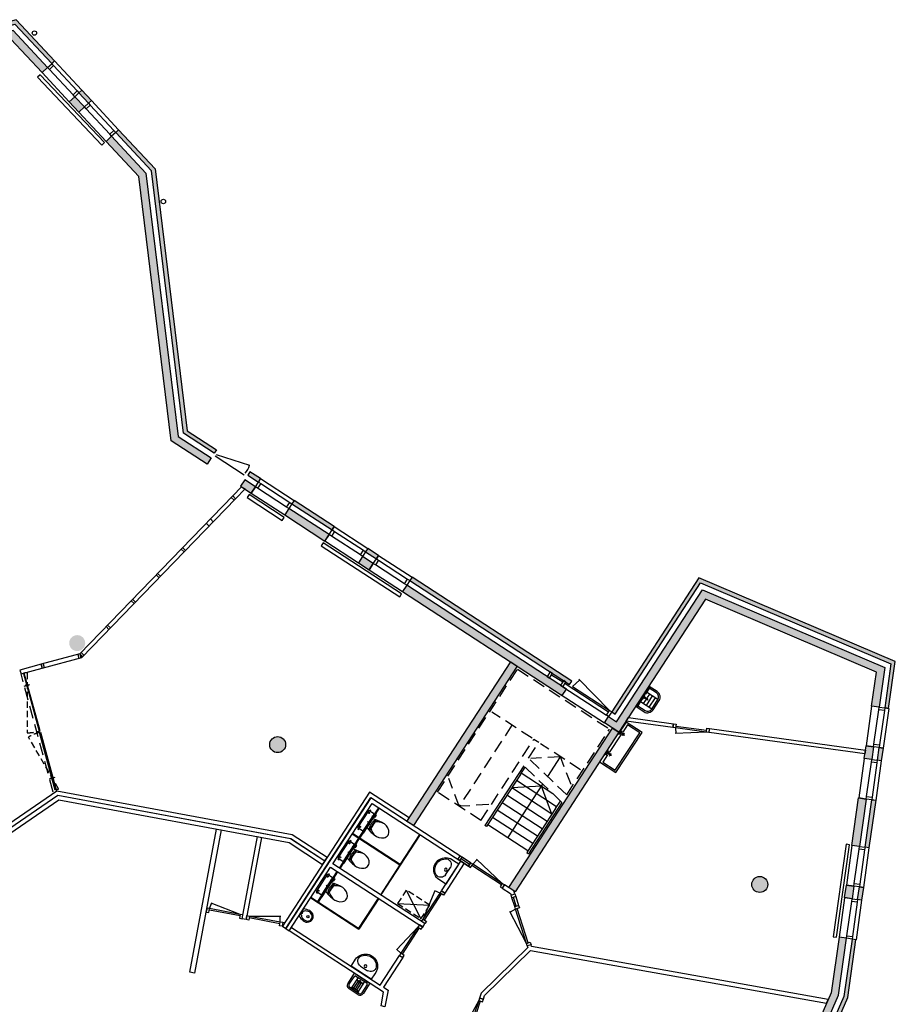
# Model space of a CAD drawing. Extents: x 30650 to 104664, y 22211 to 98910.
# Tile 16 of 16: x 81390 to 103302, y 74279 to 98910. Entities that reach past the tile are written whole.
import ezdxf

# ---------------------------------------------------------------- set-up
doc = ezdxf.new("R2010")
doc.units = 0
doc.header["$LTSCALE"] = 100
doc.linetypes.add('HIDDEN2', pattern=[4.7625, 3.175, -1.5875])
for name, color, linetype in [('AA21----_BUITENWAND', 252, 'Continuous'), ('AA28----_KONSTRUKTIE', 9, 'Continuous'), ('AL21----_BUITENWAND', 3, 'Continuous'), ('AL22----_BINNENWAND', 2, 'Continuous'), ('AL22----_KRUIPLUIKEN', 3, 'Continuous'), ('AL24----_TRAPPEN', 1, 'Continuous'), ('AL28----_KONSTRUKTIE', 3, 'Continuous'), ('AL31----_BUITENKOZIJNEN', 1, 'Continuous'), ('AL32----_BINNENKOZIJNEN', 1, 'Continuous'), ('AL35----_PLAFONDS', 8, 'HIDDEN2'), ('AL51----_RADIATOREN', 8, 'Continuous'), ('AL52----_RIOLERING', 8, 'Continuous'), ('AL74----_SANITAIR', 7, 'Continuous')]:
    doc.layers.add(name, color=color, linetype=linetype)

# ---------------------------------------------------------------- blocks, each defined once
blk = doc.blocks.new('-BAZ-K1034')
at = {"layer": 'AL32----_BINNENKOZIJNEN'}
for p, q in [((77, 100), (953, 256)), ((957, 100), (930, 254)), ((77, 100), (957, 100)), ((77, 60), (957, 60)), ((1024, 100), (1277, 100)), ((1024, 50), (1277, 50)), ((1024, 0), (1277, 0))]:
    blk.add_line(p, q, dxfattribs=at)
at = {"layer": 'AL32----_BINNENKOZIJNEN', "flags": 128}
for points in [[(10, 0), (10, 100), (77, 100), (77, 0)], [(957, 0), (957, 100), (1024, 100), (1024, 0)], [(1277, 0), (1277, 100), (1344, 100), (1344, 0)]]:
    blk.add_lwpolyline(points, close=True, dxfattribs=at)
blk = doc.blocks.new('-BAZ-K1350')
at = {"layer": 'AL32----_BINNENKOZIJNEN'}
for p, q in [((67, 100), (953, 256)), ((967, 100), (940, 254)), ((67, 100), (967, 100)), ((67, 60), (967, 60)), ((1034, 100), (1267, 100)), ((1034, 60), (1267, 60)), ((1267, 0), (1034, 0))]:
    blk.add_line(p, q, dxfattribs=at)
at = {"layer": 'AL32----_BINNENKOZIJNEN', "flags": 128}
for points in [[(0, 0), (0, 100), (67, 100), (67, 0)], [(967, 0), (967, 100), (1034, 100), (1034, 0)], [(1267, 0), (1267, 100), (1334, 100), (1334, 0)]]:
    blk.add_lwpolyline(points, close=True, dxfattribs=at)
blk = doc.blocks.new('-noodtrap-bg')
at = {"layer": 'AL24----_TRAPPEN', "color": 8, "linetype": 'HIDDEN2'}
for p, q in [((3720, 2800), (50, 2800)), ((50, 2800), (50, 50)), ((1300, 1550), (1300, 2750)), ((3720, 2150), (3280, 2750)), ((3720, 1500), (3720, 2800)), ((1300, 2150), (3720, 2150)), ((3280, 1550), (3720, 2150)), ((1300, 1350), (1300, 1500)), ((3720, 1500), (1300, 1500)), ((1765, 1350), (1300, 1350)), ((1300, 100), (1300, 1300)), ((1300, 700), (1740, 1300)), ((2015, 50), (1765, 1350)), ((2240, 50), (1990, 1350)), ((1740, 100), (1300, 700)), ((2015, 50), (50, 50))]:
    blk.add_line(p, q, dxfattribs=at)
at = {"layer": 'AL24----_TRAPPEN'}
for p, q in [((1990, 1350), (3770, 1350)), ((2180, 700), (2620, 1300)), ((2180, 361), (2180, 1300)), ((2220, 1300), (3770, 1300)), ((2400, 100), (2400, 1300)), ((2620, 100), (2620, 1300)), ((2840, 100), (2840, 1300)), ((3060, 100), (3060, 1300)), ((3280, 100), (3280, 1300)), ((3500, 100), (3500, 1300)), ((3720, 100), (3720, 1300)), ((3770, 1300), (3770, 1350)), ((3720, 700), (2115, 700)), ((2620, 100), (2180, 700)), ((2240, 50), (3770, 50)), ((2450, 100), (3770, 100)), ((3770, 100), (3770, 50))]:
    blk.add_line(p, q, dxfattribs=at)
at = {"layer": 'AL24----_TRAPPEN', "linetype": 'HIDDEN2'}
for p, q in [((2220, 1300), (2000, 1300)), ((2450, 100), (2230, 100))]:
    blk.add_line(p, q, dxfattribs=at)
at = {"layer": 'AL24----_TRAPPEN', "color": 8}
blk.add_line((1890, 700), (1300, 700), dxfattribs=at)
blk = doc.blocks.new('-GOOT01B')
at = {"layer": 'AL74----_SANITAIR'}
for p, q in [((-227, 0), (228, 0)), ((-227, -313), (-227, 0)), ((-190, -313), (-190, -68)), ((-160, -38), (160, -38)), ((-95, -38), (-95, -363)), ((95, -108), (-95, -108)), ((-45, -102), (-45, -338)), ((0, -102), (0, -338)), ((45, -102), (45, -338)), ((95, -38), (95, -363)), ((190, -68), (190, -313)), ((228, 0), (228, -313)), ((140, -363), (-140, -363)), ((140, -400), (-140, -400)), ((95, -325), (-95, -325))]:
    blk.add_line(p, q, dxfattribs=at)
for centre, radius, start, end in [((-160, -68), 30, 90, 180), ((0, -108), 26.8, 280.7726, 180), ((0, -108), 26.8, 167.0303, 259.2274), ((160, -68), 30, 0, 90), ((-140, -313), 87.3, 180, 270), ((-140, -313), 49.8, 180, 270), ((140, -313), 49.8, 270, 0), ((140, -313), 87.3, 270, 0)]:
    blk.add_arc(centre, radius, start, end, dxfattribs=at)
blk = doc.blocks.new('-WASB02B')
at = {"layer": 'AL74----_SANITAIR'}
for p, q in [((300, 0), (-300, 0)), ((-300, 0), (-300, -162)), ((300, -162), (300, 0)), ((-108, -132), (108, -132))]:
    blk.add_line(p, q, dxfattribs=at)
blk.add_circle((0, -197), 35, dxfattribs=at)
for centre, radius, start, end in [((0, -198), 302, 173.2671, 6.7329), ((-108, -274), 142, 89.9996, 201.9473), ((108, -274), 142, 338.0527, 90.0004), ((0, -198), 272, 208.385, 331.615)]:
    blk.add_arc(centre, radius, start, end, dxfattribs=at)
blk = doc.blocks.new('-baz-k1010-440')
at = {"layer": 'AL31----_BUITENKOZIJNEN'}
for p, q in [((0, 440), (0, 340)), ((0, 440), (1000, 440)), ((67, 340), (933, 340)), ((1000, 440), (1000, 340)), ((0, 200), (0, 10)), ((0, 10), (1000, 10)), ((933, 200), (67, 200)), ((1000, 200), (1000, 10))]:
    blk.add_line(p, q, dxfattribs=at)
at = {"layer": 'AL31----_BUITENKOZIJNEN', "flags": 128}
for points in [[(0, 200), (0, 340), (67, 340), (67, 200), (67, 200)], [(1000, 200), (933, 200), (933, 340), (1000, 340)]]:
    blk.add_lwpolyline(points, close=True, dxfattribs=at)
blk = doc.blocks.new('-urin01A')
at = {"layer": 'AL74----_SANITAIR'}
for p, q in [((96, -5), (-96, 5)), ((0, 0), (-2, -45))]:
    blk.add_line(p, q, dxfattribs=at)
blk.add_circle((-10, -200), 26.7, dxfattribs=at)
for centre, radius, start, end in [((-96, -5), 10, 87, 150.9304), ((-10, -176), 151, 169.0692, 225.6122), ((331, -242), 498, 150.9304, 169.0692), ((59, -178), 186, 140.7461, 186.1111), ((8, -178), 136, 188.2924, 237.7041), ((2, -131), 112, 91.5473, 140.7461), ((-16, -130), 112, 33.2539, 82.4527), ((-27, -176), 136, 296.2959, 345.7076), ((-77, -171), 186, 347.8889, 33.2539), ((-8, -176), 151, 308.3878, 4.9308), ((95, -15), 10, 23.0696, 87), ((-354, -206), 498, 4.9308, 23.0696), ((-9, -175), 153, 225.6122, 266.4409), ((-4, -172), 135, 243.5523, 265.1904), ((-14, -171), 135, 268.8096, 290.4477), ((-9, -175), 153, 267.5591, 308.3878)]:
    blk.add_arc(centre, radius, start, end, dxfattribs=at)
blk = doc.blocks.new('-toil03b')
at = {"layer": 'AL74----_SANITAIR'}
for p, q in [((-247, 154), (-299, 154)), ((-284, 163), (-265, 163)), ((-284, 144), (-284, 163)), ((-265, 144), (-284, 144)), ((-265, 168), (-255, 168)), ((-265, 140), (-265, 168)), ((-255, 140), (-265, 140)), ((-255, 179), (-255, 47)), ((243, 189), (-245, 189)), ((238, 32), (-240, 32)), ((-229, 151), (-193, 151)), ((-211, 169), (-211, 137)), ((0, -25), (0, 60)), ((178, -13), (178, 47)), ((192, 151), (227, 151)), ((210, 169), (210, 138)), ((246, 154), (298, 154)), ((253, 47), (253, 179)), ((263, 168), (253, 168)), ((253, 140), (263, 140)), ((263, 140), (263, 168)), ((281, 163), (263, 163)), ((263, 144), (281, 144)), ((281, 144), (281, 163)), ((-128, -1), (-298, -1)), ((126, -1), (-128, -1)), ((297, -1), (126, -1)), ((148, -1), (148, -7)), ((148, -7), (256, -7)), ((164, -16), (164, -7)), ((197, -29), (164, -16)), ((256, -29), (197, -29)), ((210, -7), (210, -1)), ((256, -7), (256, -29))]:
    blk.add_line(p, q, dxfattribs=at)
for centre in [(-211, 151), (210, 151)]:
    blk.add_circle(centre, 14, dxfattribs=at)
for centre, radius, start, end in [((-245, 179), 10, 90, 180), ((-240, 47), 15, 180, 270), ((238, 47), 15, 270, 0), ((243, 179), 10, 0, 90), ((686, -316), 872, 158.8196, 176.3012), ((-1, -300), 185, 153.478, 173.0273), ((484, -478), 700, 148.0546, 158.1885), ((-1, -550), 473, 70.195, 109.7552), ((-128, -100), 30, 112.9263, 165.1347), ((-1, -401), 358, 67.0524, 112.9263), ((-97, -115), 15, 98.5852, 148.0546), ((5, -792), 700, 82.1277, 98.5852), ((-481, -488), 700, 23.0421, 33.757), ((-681, -315), 866, 4.0474, 21.2614), ((127, -100), 30, 14.8948, 67.0524), ((-1, -300), 185, 0.1291, 27.7227), ((110, -301), 298, 171.9821, 222.2029), ((-112, -300), 299, 317.7019, 8.9956), ((-1, -402), 148, 222.2029, 317.7019)]:
    blk.add_arc(centre, radius, start, end, dxfattribs=at)
blk = doc.blocks.new('-BAZ-K934')
at = {"layer": 'AL32----_BINNENKOZIJNEN'}
for p, q in [((77, 100), (845, 239)), ((77, 100), (857, 100)), ((77, 60), (857, 60)), ((857, 100), (833, 237))]:
    blk.add_line(p, q, dxfattribs=at)
at = {"layer": 'AL32----_BINNENKOZIJNEN', "flags": 128}
for points in [[(10, 0), (10, 100), (77, 100), (77, 0)], [(857, 0), (857, 100), (924, 100), (924, 0)]]:
    blk.add_lwpolyline(points, close=True, dxfattribs=at)
blk = doc.blocks.new('56_radiator_1050x90')
at = {"layer": 'AL51----_RADIATOREN'}
blk.add_lwpolyline([(-525, 60), (525, 60), (525, 150), (-525, 150)], close=True, dxfattribs=at)
blk = doc.blocks.new('Mengkraan wasbak (R)')
at = {"layer": 'AL74----_SANITAIR'}
for points in [[(-142, 0), (-122, 0)], [(-112, 0), (-88, 0)], [(-100, 42), (-100, 22)], [(-100, 15), (0, 15), (0, -15), (-100, -15)], [(-100, 12), (-100, -12)], [(-78, 0), (-58, 0)], [(-17, 25), (-22, 15), (0, 15)], [(-17, 38), (-17, 25), (0, 15), (17, 25), (17, 38)], [(0, 15), (0, -15), (17, -25), (22, -15), (22, 15), (17, 25)], [(-100, -22), (-100, -42)], [(-17, -38), (-17, -45), (0, -55), (17, -45), (17, -38)]]:
    blk.add_lwpolyline(points, dxfattribs=at)
for points in [[(0, 55), (-17, 45), (-17, 38), (0, 28), (17, 38), (17, 45)], [(-22, -15), (0, -15), (-17, -25)], [(0, -15), (-17, -25), (-17, -38), (0, -28), (17, -38), (17, -25)]]:
    blk.add_lwpolyline(points, close=True, dxfattribs=at)
blk.add_arc((-100, 0), 15, 90, 270, dxfattribs=at)
blk = doc.blocks.new('74_wastrogf_800x480')
at = {"layer": 'AL74----_SANITAIR'}
for points in [[(-426, 9), (-766, 9), (-766, -471), (434, -481), (434, -1), (57, 0)], [(-511, -61), (-726, -61), (-726, -431), (394, -441), (394, -71), (178, -69)], [(94, -68), (-433, -61)]]:
    blk.add_lwpolyline(points, dxfattribs=at)
at = {"layer": 'AL74----_SANITAIR', "rotation": 91.01724366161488}
blk.add_blockref('Mengkraan wasbak (R)', (-468, -17), dxfattribs=at)
at = {"layer": 'AL74----_SANITAIR', "xscale": -1.000000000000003, "rotation": 268.98275633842}
blk.add_blockref('Mengkraan wasbak (R)', (137, -17), dxfattribs=at)
blk = doc.blocks.new('74_uitstortgootsteen_600x480')
at = {"layer": 'AL74----_SANITAIR'}
for p, q in [((-140, -360), (-140, -25)), ((-35, -109), (-140, -109)), ((140, -193), (-140, -193)), ((140, -109), (39, -109)), ((140, -360), (140, -25)), ((140, -277), (-140, -277))]:
    blk.add_line(p, q, dxfattribs=at)
for points in [[(-56, 0), (-300, 0), (-300, -240, 0.414214), (-140, -400), (140, -400, 0.414214), (300, -240), (300, 0), (53, 0)], [(-260, -25), (-260, -240, 0.414214), (-140, -360), (140, -360, 0.414214), (260, -240), (260, -25)]]:
    blk.add_lwpolyline(points, format="xyb", dxfattribs=at)
for points in [[(-73, -25), (-300, -25)], [(300, -25), (76, -25)]]:
    blk.add_lwpolyline(points, dxfattribs=at)
at = {"layer": 'AL74----_SANITAIR', "rotation": 90.00000000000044}
blk.add_blockref('Mengkraan wasbak (R)', (0, -22), dxfattribs=at)
blk = doc.blocks.new('56_radiator_2340x90')
at = {"layer": 'AL51----_RADIATOREN'}
blk.add_lwpolyline([(-1170, 150), (-1170, 60), (1170, 60), (1170, 150)], close=True, dxfattribs=at)

msp = doc.modelspace()

# ---------------------------------------------------------------- hatches: boundary and pattern name
at = {"layer": 'AA21----_BUITENWAND'}
h = msp.add_hatch(color=256, dxfattribs=at)
h.paths.add_polyline_path([(82632, 96853), (82771, 96983), (83010, 96726), (82871, 96597)])
h.paths.add_polyline_path([(82874, 97078), (82947, 97146), (83185, 96890), (83112, 96822)])
h.paths.add_polyline_path([(91364, 68618), (91399, 68805), (98602, 67465), (98941, 68242), (99115, 68166), (98716, 67250)])
h.paths.add_polyline_path([(94265, 67834), (94284, 67933), (98800, 67092), (99244, 68110), (99335, 68070), (98860, 66979)])
h.paths.add_polyline_path([(99771, 69320), (99643, 69027), (99735, 68987), (99863, 69280)])
h.paths.add_polyline_path([(99468, 69452), (99341, 69159), (99515, 69083), (99643, 69376)])
h.paths.add_polyline_path([(100650, 71337), (100741, 71297), (100262, 70197), (100170, 70237)])
h.paths.add_polyline_path([(100347, 71469), (100521, 71393), (100042, 70293), (99868, 70369)])
h.paths.add_polyline_path([(102318, 75896), (102219, 75910), (102016, 74474), (101049, 72254), (101141, 72214), (102114, 74446)])
h.paths.add_polyline_path([(102081, 75930), (101893, 75956), (101696, 74565), (100747, 72386), (100921, 72310), (101880, 74512)])
h.paths.add_polyline_path([(102404, 77217), (102503, 77203), (102458, 76886), (102359, 76900)])
h.paths.add_polyline_path([(102077, 77263), (102265, 77237), (102221, 76920), (102033, 76947)])
h.paths.add_polyline_path([(102712, 79396), (102811, 79382), (102643, 78193), (102544, 78207)])
h.paths.add_polyline_path([(102380, 79442), (102573, 79415), (102405, 78227), (102217, 78254)])
h.paths.add_polyline_path([(102897, 80703), (102996, 80689), (102951, 80372), (102852, 80386)])
h.paths.add_polyline_path([(102570, 80749), (102758, 80722), (102713, 80405), (102525, 80432)])
h.paths.add_polyline_path([(96385, 81084), (96025, 81319), (96128, 81478), (96329, 81347), (98477, 84649), (103039, 82708), (102898, 81712), (102710, 81739), (102830, 82591), (98549, 84411)])
h.paths.add_polyline_path([(96205, 81595), (96288, 81541), (98424, 84823), (103192, 82795), (103036, 81693), (103135, 81679), (103302, 82857), (98386, 84948)])
h.paths.add_polyline_path([(91078, 84763), (90974, 84604), (94969, 82005), (95073, 82164)])
h.paths.add_polyline_path([(91209, 84964), (91154, 84880), (95150, 82281), (95205, 82365)])
h.paths.add_polyline_path([(90102, 85684), (90048, 85600), (90316, 85426), (90370, 85510)])
h.paths.add_polyline_path([(89971, 85483), (89868, 85324), (90136, 85149), (90239, 85308)])
h.paths.add_polyline_path([(88127, 86682), (88023, 86523), (89029, 85869), (89133, 86028)])
h.paths.add_polyline_path([(88258, 86884), (88203, 86800), (89209, 86146), (89264, 86229)])
h.paths.add_polyline_path([(87021, 87402), (86917, 87243), (87185, 87068), (87289, 87228)])
h.paths.add_polyline_path([(87151, 87603), (87097, 87520), (87365, 87345), (87420, 87429)])
h.paths.add_polyline_path([(83552, 95865), (83691, 95995), (84551, 95071), (85355, 88486), (86182, 87948), (86079, 87788), (85177, 88375), (84370, 94987)])
h.paths.add_polyline_path([(83794, 96090), (83867, 96158), (84780, 95177), (85579, 88626), (86313, 88149), (86259, 88065), (85486, 88568), (84685, 95133)])
h.paths.add_polyline_path([(79275, 98080), (79327, 97897), (81169, 98424), (81951, 97585), (82090, 97714), (81229, 98639)])
h.paths.add_polyline_path([(79209, 98311), (79236, 98214), (81273, 98797), (82192, 97810), (82265, 97878), (81305, 98910)])
h.paths.add_polyline_path([(78005, 97717), (78058, 97534), (78365, 97622), (78313, 97805)])
h.paths.add_polyline_path([(77939, 97948), (77967, 97852), (78275, 97940), (78247, 98036)])
h.paths.add_polyline_path([(75786, 97082), (75838, 96900), (77096, 97259), (77044, 97442)])
h.paths.add_polyline_path([(75720, 97313), (75748, 97217), (77005, 97577), (76978, 97673)])
h.paths.add_polyline_path([(72333, 96095), (72385, 95912), (74877, 96625), (74825, 96807)])
h.paths.add_polyline_path([(72267, 96326), (72294, 96230), (74786, 96942), (74759, 97038)])
h.paths.add_polyline_path([(71064, 95732), (71116, 95549), (71424, 95637), (71371, 95820)])
h.paths.add_polyline_path([(70998, 95963), (71025, 95867), (71333, 95955), (71305, 96051)])
h.paths.add_polyline_path([(66918, 92986), (67106, 92964), (67277, 94452), (70154, 95274), (70102, 95457), (67103, 94600)])
h.paths.add_polyline_path([(66841, 93543), (66741, 93555), (66883, 94786), (70036, 95688), (70064, 95592), (66974, 94708)])
at = {"layer": 'AA28----_KONSTRUKTIE'}
h = msp.add_hatch(color=256, dxfattribs=at)
h.paths.add_polyline_path([(66650, 61421), (66764, 61384), (66802, 61498), (66688, 61535)])
h.paths.add_polyline_path([(99693, 48923), (99773, 48923), (99773, 49003), (99693, 49003)])
h.paths.add_polyline_path([(99699, 48929), (99767, 48929), (99767, 48997), (99699, 48997)], flags=16)
h.paths.add_polyline_path([(95631, 44363), (95711, 44363), (95711, 44443), (95631, 44443)])
h.paths.add_polyline_path([(95637, 44369), (95705, 44369), (95705, 44437), (95637, 44437)], flags=16)
h.paths.add_polyline_path([(92916, 39140), (92996, 39140), (92996, 39220), (92916, 39220)])
h.paths.add_polyline_path([(92922, 39146), (92990, 39146), (92990, 39214), (92922, 39214)], flags=16)
h.paths.add_polyline_path([(31889, 58673), (36642, 58922), (36652, 58733), (31898, 58484)])
h.paths.add_polyline_path([(32048, 55637), (32057, 55448), (36811, 55697), (36801, 55887)])
h.paths.add_polyline_path([(42647, 74426), (42587, 74245), (42873, 74152), (42932, 74333)], flags=17)
h.paths.add_polyline_path([(39604, 75423), (39545, 75242), (40709, 74861), (40768, 75042)], flags=17)
h.paths.add_polyline_path([(43911, 74012), (43851, 73831), (46132, 73084), (46191, 73265)], flags=17)
h.paths.add_polyline_path([(46942, 73019), (46883, 72838), (48213, 72402), (48271, 72583)], flags=17)
h.paths.add_polyline_path([(38841, 94135), (39033, 94186), (40254, 89585), (40070, 89537)])
h.paths.add_polyline_path([(43192, 90365), (43008, 90316), (41788, 94917), (41971, 94966)])
h.paths.add_polyline_path([(59680, 90889), (59866, 90927), (60286, 88237), (60207, 87998), (60027, 88057), (60091, 88253)])
h.paths.add_polyline_path([(70972, 83287), (71031, 83467), (75204, 82101), (75857, 77106), (75942, 76983), (75785, 76875), (75675, 77036), (75031, 81957)])
h.paths.add_polyline_path([(76771, 75439), (76540, 75775), (76696, 75883), (76927, 75546)])
h.paths.add_polyline_path([(80872, 70764), (80837, 70578), (87491, 69339), (87526, 69526)])
h.paths.add_polyline_path([(93678, 82845), (93837, 82742), (91241, 78752), (91082, 78855)])
h.paths.add_polyline_path([(96226, 81188), (96385, 81084), (93790, 77094), (93630, 77198)])
edge = h.paths.add_edge_path()
edge.add_line((43526, 79063), (41283, 79797))
edge.add_line((49735, 77028), (48502, 77432))
edge.add_line((43585, 79243), (41342, 79978))
edge.add_line((41342, 79978), (41283, 79797))
edge.add_line((49794, 77209), (48561, 77613))
edge.add_line((47595, 77929), (46763, 78202))
edge.add_line((47536, 77749), (46704, 78022))
edge.add_line((45738, 78338), (44505, 78742))
edge.add_line((45797, 78518), (44564, 78923))
edge.add_line((36801, 55887), (36901, 55892))
edge.add_line((36901, 55892), (36911, 55702))
edge.add_line((36911, 55702), (36811, 55697))
h = msp.add_hatch(color=256, dxfattribs=at)
h.dxf.hatch_style = 1
h.paths.add_polyline_path([(78014, 85855, 1), (77614, 85855, 1)])
h.paths.add_polyline_path([(83030, 83315, 1), (82630, 83315, 1)])
h = msp.add_hatch(color=256, dxfattribs=at)
h.dxf.hatch_style = 1
h.paths.add_polyline_path([(87646, 80775, 1), (88046, 80775, 1)])
h = msp.add_hatch(color=256, dxfattribs=at)
h.dxf.hatch_style = 1
h.paths.add_polyline_path([(100109, 77277, 1), (99709, 77277, 1)])

# ---------------------------------------------------------------- linework, layer by layer
at = {"layer": 'AL21----_BUITENWAND'}
for points in [[(79209, 98311), (79236, 98214), (81273, 98797), (82192, 97810), (82265, 97878), (81305, 98910)], [(79275, 98080), (79327, 97897), (81169, 98424), (81951, 97585), (82090, 97714), (81229, 98639)], [(82874, 97078), (82947, 97146), (83185, 96890), (83112, 96822)], [(82632, 96853), (82771, 96983), (83010, 96726), (82871, 96597)], [(83794, 96090), (83867, 96158), (84780, 95177), (85579, 88626), (86313, 88149), (86259, 88065), (85486, 88568), (84685, 95133)], [(83552, 95865), (83691, 95995), (84551, 95071), (85355, 88486), (86182, 87948), (86079, 87788), (85177, 88375), (84370, 94987)], [(87151, 87603), (87097, 87520), (87365, 87345), (87420, 87429)], [(87021, 87402), (86917, 87243), (87185, 87068), (87289, 87228)], [(88258, 86884), (88203, 86800), (89209, 86146), (89264, 86229)], [(88127, 86682), (88023, 86523), (89029, 85869), (89133, 86028)], [(89971, 85483), (89868, 85324), (90136, 85149), (90239, 85308)], [(90102, 85684), (90048, 85600), (90316, 85426), (90370, 85510)], [(91078, 84763), (90974, 84604), (94969, 82005), (95073, 82164)], [(91209, 84964), (91154, 84880), (95150, 82281), (95205, 82365)], [(96205, 81595), (96288, 81541), (98424, 84823), (103192, 82795), (103036, 81693), (103135, 81679), (103302, 82857), (98386, 84948)], [(96385, 81084), (96025, 81319), (96128, 81478), (96329, 81347), (98477, 84649), (103039, 82708), (102898, 81712), (102710, 81739), (102830, 82591), (98549, 84411)], [(102570, 80749), (102758, 80722), (102713, 80405), (102525, 80432)], [(102897, 80703), (102996, 80689), (102951, 80372), (102852, 80386)], [(102380, 79442), (102573, 79415), (102405, 78227), (102217, 78254)], [(102712, 79396), (102811, 79382), (102643, 78193), (102544, 78207)], [(102077, 77263), (102265, 77237), (102221, 76920), (102033, 76947)], [(102404, 77217), (102503, 77203), (102458, 76886), (102359, 76900)], [(102081, 75930), (101893, 75956), (101696, 74565), (100747, 72386), (100921, 72310), (101880, 74512)], [(102318, 75896), (102219, 75910), (102016, 74474), (101049, 72254), (101141, 72214), (102114, 74446)]]:
    msp.add_lwpolyline(points, close=True, dxfattribs=at)
at = {"layer": 'AL22----_BINNENWAND'}
for points in [[(87029, 87170), (86792, 86926), (86720, 86996), (86943, 87226)], [(81928, 82785), (81398, 82640), (81424, 82543), (81954, 82688)], [(96625, 81453), (97748, 81299), (97734, 81200), (96565, 81360)], [(102541, 80541), (98640, 81076), (98653, 81175), (102554, 80640)], [(76756, 75796), (76813, 75713), (82345, 79510), (88172, 78425), (89028, 77868), (89082, 77952), (88210, 78520), (82323, 79615)], [(87963, 76232), (88047, 76177), (90176, 79451), (91085, 78859), (91139, 78943), (90147, 79589)], [(76815, 75709), (76872, 75627), (82369, 79398), (88132, 78326), (88970, 77780), (89025, 77864), (88170, 78420), (82346, 79504)], [(88135, 76120), (89171, 77713), (91476, 76213), (91530, 76297), (89225, 77796), (90207, 79305), (92618, 77737), (92673, 77821), (90177, 79444), (88051, 76174)], [(87341, 78473), (87439, 78455), (87057, 76400), (86959, 76419)], [(92428, 77860), (92512, 77806), (92029, 77063), (91945, 77118)], [(93523, 77268), (93468, 77184), (93675, 77049), (93687, 77010), (93783, 77040), (93759, 77114)], [(88135, 76120), (88189, 76204), (90411, 74759), (90894, 75501), (90978, 75447), (90494, 74704), (90607, 74631), (90530, 74219), (90432, 74237), (90496, 74584)], [(94175, 75628), (101584, 74307), (101625, 74401), (94202, 75725), (94188, 75769), (94093, 75739), (94105, 75699), (92938, 74554), (92899, 74437), (92994, 74405), (93025, 74500)]]:
    msp.add_lwpolyline(points, close=True, dxfattribs=at)
at = {"layer": 'AL22----_BINNENWAND', "elevation": 1}
msp.add_lwpolyline([(86312, 78664), (86435, 78641), (85769, 75062), (85646, 75085)], close=True, dxfattribs=at)
at = {"layer": 'AL22----_BINNENWAND'}
msp.add_lwpolyline([(87963, 76232), (88135, 76120)], dxfattribs=at)
at = {"layer": 'AL22----_KRUIPLUIKEN', "ltscale": 0.02}
for p, q in [((91063, 77138), (91432, 76421)), ((90845, 76802), (91650, 76756))]:
    msp.add_line(p, q, dxfattribs=at)
at = {"layer": 'AL22----_KRUIPLUIKEN', "linetype": 'HIDDEN2', "ltscale": 0.5}
msp.add_lwpolyline([(91063, 77138), (90845, 76802), (91432, 76421), (91650, 76756)], close=True, dxfattribs=at)
at = {"layer": 'AL28----_KONSTRUKTIE'}
for points in [[(93678, 82845), (93837, 82742), (91241, 78752), (91082, 78855)], [(96226, 81188), (96385, 81084), (93790, 77094), (93630, 77198)]]:
    msp.add_lwpolyline(points, close=True, dxfattribs=at)
for centre in [(87846, 80775), (99909, 77277)]:
    msp.add_circle(centre, 200, dxfattribs=at)
at = {"layer": 'AL31----_BUITENKOZIJNEN'}
for p, q in [((86285, 88000), (87011, 87528)), ((86306, 88034), (87139, 87762)), ((94702, 82525), (94981, 82344)), ((95037, 82307), (96127, 81598)), ((95226, 82232), (95400, 82387)), ((96148, 81632), (95379, 82410)), ((94633, 82224), (96025, 81319)), ((94982, 82223), (96072, 81514)), ((95226, 82232), (96148, 81632)), ((96205, 81595), (96128, 81478))]:
    msp.add_line(p, q, dxfattribs=at)
for points in [[(94723, 82559), (94667, 82595), (94591, 82478), (94647, 82441)], [(95059, 82341), (95003, 82377), (94926, 82260), (94982, 82223)]]:
    msp.add_lwpolyline(points, close=True, dxfattribs=at)
at = {"layer": 'AL31----_BUITENKOZIJNEN', "flags": 128}
msp.add_lwpolyline([(96128, 81478), (96072, 81514), (96148, 81632), (96205, 81595)], dxfattribs=at)
at = {"layer": 'AL31----_BUITENKOZIJNEN'}
for points in [[(86078, 76684), (86071, 76686)], [(86060, 76586), (86053, 76587)]]:
    msp.add_lwpolyline(points, dxfattribs=at)
msp.add_arc((86669, 87884), 485, 318.401, 345.5194, dxfattribs=at)
at = {"layer": 'AL32----_BINNENKOZIJNEN'}
for p, q in [((86720, 86996), (82892, 83046)), ((86757, 86890), (86685, 86960)), ((86792, 86926), (82946, 82958)), ((86131, 86244), (86059, 86313)), ((86235, 86352), (86163, 86421)), ((85504, 85598), (85433, 85667)), ((85539, 85634), (85467, 85703)), ((84878, 84951), (84806, 85021)), ((84913, 84987), (84841, 85057)), ((84251, 84305), (84180, 84375)), ((84286, 84341), (84214, 84411)), ((83660, 83695), (83588, 83764)), ((83625, 83659), (83553, 83729)), ((82845, 83034), (82871, 82938)), ((82964, 82977), (82892, 83046)), ((82893, 83047), (82919, 82951)), ((82999, 83013), (82927, 83082)), ((81928, 82785), (81954, 82688)), ((81976, 82798), (82003, 82701)), ((81503, 82241), (81648, 82281)), ((81596, 82189), (81556, 82333)), ((82136, 79919), (82281, 79958)), ((82228, 79866), (82189, 80011))]:
    msp.add_line(p, q, dxfattribs=at)
for points in [[(81954, 82688), (82946, 82958), (82893, 83047), (81928, 82785)], [(81900, 81117), (81506, 82564), (81482, 82558), (81876, 81111)], [(81908, 81088), (82303, 79641), (82278, 79635), (81884, 81082)]]:
    msp.add_lwpolyline(points, close=True, dxfattribs=at)
at = {"layer": 'AL32----_BINNENKOZIJNEN', "linetype": 'HIDDEN2', "ltscale": 0.5}
for points in [[(81494, 82561, -0.065543), (81574, 82572), (81581, 81072, 0.06555), (81888, 81114)], [(82291, 79638, 0.065543), (82365, 79669), (81610, 80965, -0.06555), (81896, 81085)]]:
    msp.add_lwpolyline(points, format="xyb", dxfattribs=at)
at = {"layer": 'AL32----_BINNENKOZIJNEN', "linetype": 'Continuous'}
for points in [[(86126, 76574), (86144, 76672), (86078, 76684), (86060, 76586)], [(86959, 76419), (86977, 76517), (86911, 76529), (86893, 76431)], [(87057, 76400), (87075, 76499), (87141, 76486), (87123, 76388)], [(87890, 76245), (87908, 76344), (87974, 76331), (87956, 76233)]]:
    msp.add_lwpolyline(points, close=True, dxfattribs=at)
for points in [[(86904, 76490), (86137, 76633)], [(86144, 76672), (86193, 76802)], [(86911, 76529), (86144, 76672)], [(86911, 76529), (86182, 76806)], [(87134, 76447), (87901, 76304)], [(87141, 76486), (87908, 76344)], [(87141, 76486), (87922, 76482)], [(87908, 76344), (87909, 76483)]]:
    msp.add_lwpolyline(points, dxfattribs=at)
at = {"layer": 'AL32----_BINNENKOZIJNEN'}
for points in [[(87956, 76233), (87963, 76232)], [(87974, 76331), (88022, 76322)]]:
    msp.add_lwpolyline(points, dxfattribs=at)
for centre in [(81576, 82261), (82209, 79938)]:
    msp.add_circle(centre, 30, dxfattribs=at)
at = {"layer": 'AL35----_PLAFONDS'}
msp.add_line((82229, 79590), (81424, 82543), dxfattribs=at)
at = {"layer": 'AL52----_RIOLERING'}
for centre in [(81760, 98575), (84985, 94362)]:
    msp.add_circle(centre, 55, dxfattribs=at)
at = {"layer": 'AL74----_SANITAIR', "ltscale": 0.02}
for p, q in [((89888, 78448), (90374, 79196)), ((89905, 78437), (90391, 79185)), ((89393, 77687), (89880, 78436)), ((89410, 77676), (89896, 78425)), ((88848, 76849), (89338, 77604)), ((88864, 76838), (89355, 77593))]:
    msp.add_line(p, q, dxfattribs=at)
at = {"layer": 'AL74----_SANITAIR'}
for p, q in [((89712, 78545), (90902, 77770)), ((89720, 78557), (90910, 77783)), ((91410, 78523), (90428, 77014)), ((91397, 78531), (90910, 77783)), ((90902, 77770), (90416, 77022)), ((88672, 76946), (89875, 76163)), ((88680, 76958), (89870, 76184)), ((90361, 76938), (89870, 76184)), ((90374, 76930), (89875, 76163))]:
    msp.add_line(p, q, dxfattribs=at)

# ---------------------------------------------------------------- block references
at = {"layer": 'AL24----_TRAPPEN', "xscale": -1, "rotation": 56.95695214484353}
msp.add_blockref('-noodtrap-bg', (96220, 81179), dxfattribs=at)
at = {"layer": 'AL31----_BUITENKOZIJNEN'}
for p, rotation in [((81943, 97578), 312.956952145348), ((82863, 96590), 312.956952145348), ((87180, 87060), 326.956952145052), ((89024, 85861), 326.956952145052), ((90130, 85141), 326.956952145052), ((102700, 81740), 261.9579657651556), ((102515, 80433), 261.9579657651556), ((102207, 78255), 261.9579657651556), ((102023, 76948), 261.9579657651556)]:
    msp.add_blockref('-baz-k1010-440', p, dxfattribs=dict(at, rotation=rotation))
at = {"layer": 'AL32----_BINNENKOZIJNEN'}
for name, p, rotation in [('-BAZ-K934', (98663, 81174), 172.1910393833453), ('-BAZ-K934', (91525, 76289), 56.9569521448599), ('-BAZ-K1350', (94188, 75769), 107.6829997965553)]:
    msp.add_blockref(name, p, dxfattribs=dict(at, rotation=rotation))
at = {"layer": 'AL32----_BINNENKOZIJNEN', "xscale": -1}
for name, p, rotation in [('-BAZ-K1034', (93477, 77178), 326.9569521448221), ('-BAZ-K934', (91481, 76222), 56.956952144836), ('-BAZ-K1350', (92994, 74405), 71.45695214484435)]:
    msp.add_blockref(name, p, dxfattribs=dict(at, rotation=rotation))
at = {"layer": 'AL51----_RADIATOREN'}
for name, p, rotation in [('56_radiator_2340x90', (82751, 96725), 133.4445626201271), ('56_radiator_1050x90', (87604, 86796), 146.9569521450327), ('56_radiator_2340x90', (90000, 85233), 146.9569521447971), ('56_radiator_2340x90', (102055, 77105), 81.95790054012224)]:
    msp.add_blockref(name, p, dxfattribs=dict(at, rotation=rotation))
at = {"layer": 'AL74----_SANITAIR'}
for name, p, rotation in [('74_uitstortgootsteen_600x480', (96980, 81980), 56.95695209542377), ('74_wastrogf_800x480', (96328, 80978), 56.95695209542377), ('-urin01A', (88435, 76581), 60.02298817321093), ('-GOOT01B', (89961, 74932), 326.9569521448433)]:
    msp.add_blockref(name, p, dxfattribs=dict(at, rotation=rotation))
at = {"layer": 'AL74----_SANITAIR', "ltscale": 0.02, "rotation": 56.9569521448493}
for p in [(90147, 78812), (89652, 78051), (89109, 77216)]:
    msp.add_blockref('-toil03b', p, dxfattribs=at)
at = {"layer": 'AL74----_SANITAIR', "xscale": -1}
for p, rotation in [((92219, 77539), 236.9569521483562), ((89935, 75068), 146.95695214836)]:
    msp.add_blockref('-WASB02B', p, dxfattribs=dict(at, rotation=rotation))

doc.saveas('drawing.dxf')
